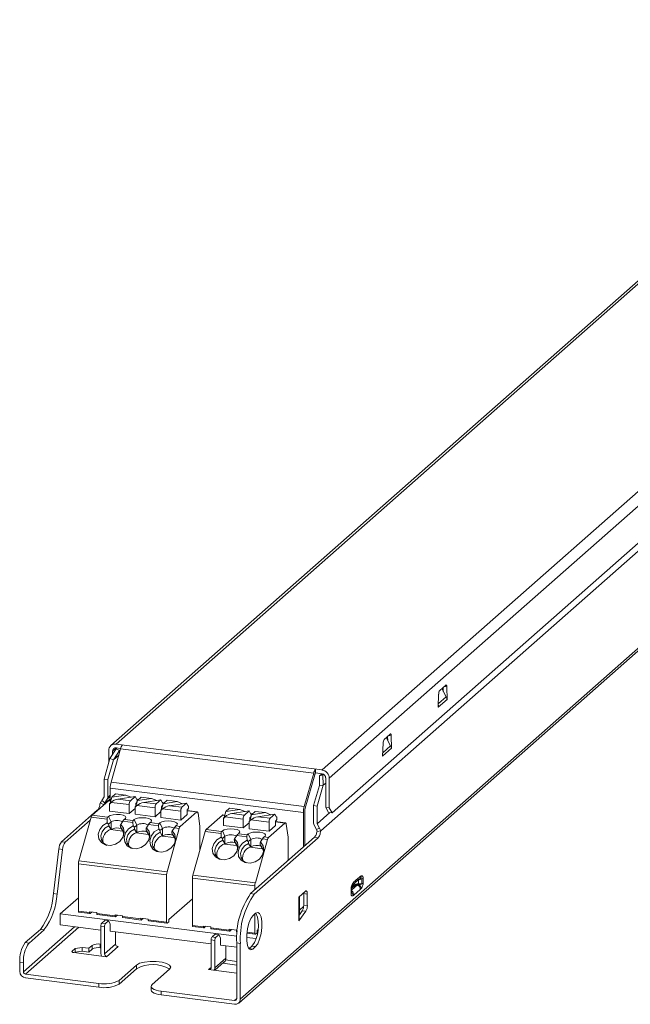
# Model space of a CAD drawing. Header units: millimetres. Extents: x -139 to 16, y 322 to 447.
# Tile 1 of 2: x -139 to -62, y 322 to 447. Entities that reach past the tile are written whole.
import ezdxf

# ---------------------------------------------------------------- set-up
doc = ezdxf.new("R2010")
doc.units = ezdxf.units.MM

msp = doc.modelspace()

# ---------------------------------------------------------------- linework, layer by layer
at = {"color": 7, "linetype": 'Continuous', "lineweight": 15}
for p, q in [((-23.31, 446.93), (-127.82, 354.76)), ((-127.16, 354.96), (-22.65, 447.13)), ((-100.97, 351.66), (3.54, 443.83)), ((-100.04, 350.6), (4.47, 442.77)), ((4.12, 437.74), (-99.68, 346.19)), ((15.92, 434.76), (-111.36, 322.51)), ((-111.57, 322.01), (15.7, 434.26)), ((1.1, 434.07), (-101.13, 343.92)), ((-85.23, 362.46), (-85.99, 361.79)), ((-85.54, 361.66), (-85.55, 362.18)), ((-85.04, 360.65), (-85.09, 362.24)), ((-86.13, 361.32), (-86.19, 359.64)), ((-85.73, 362.02), (-85.17, 360.98)), ((-86.19, 359.64), (-85.04, 360.65)), ((-86.18, 359.68), (-86.15, 359.67)), ((-85.08, 360.66), (-85.04, 360.65)), ((-92.3, 356.23), (-93.06, 355.56)), ((-92.61, 355.42), (-92.62, 355.94)), ((-92.11, 354.42), (-92.16, 356.01)), ((-100.97, 351.66), (-127.16, 354.96)), ((-93.2, 355.09), (-93.26, 353.4)), ((-92.8, 355.78), (-92.24, 354.75)), ((-128.1, 354.13), (-128.1, 352.62)), ((-127.15, 354.36), (-127.95, 353.13)), ((-127.8, 350.12), (-126.6, 354.36)), ((-127.63, 354.07), (-127.63, 353.63)), ((-126.72, 354.12), (-127.49, 352.97)), ((-127.49, 352.97), (-126.83, 353.55)), ((-126.59, 354.41), (-127.16, 354.49)), ((-127.03, 354.47), (-127.15, 354.36)), ((-126.72, 354.12), (-127.15, 354.36)), ((-126.66, 354.18), (-126.72, 354.12)), ((-102.03, 351.26), (-126.6, 354.36)), ((-93.26, 353.4), (-92.11, 354.42)), ((-93.25, 353.44), (-93.22, 353.44)), ((-92.15, 354.42), (-92.11, 354.42)), ((-127.95, 353.13), (-128.7, 350.49)), ((-127.49, 352.97), (-128.23, 350.43)), ((-127.49, 352.97), (-127.95, 353.13)), ((-102.03, 351.26), (-103.23, 347.02)), ((-101.9, 351.04), (-103.1, 346.8)), ((-101.78, 351.29), (-101.78, 351.76)), ((-100.97, 351.19), (-101.78, 351.29)), ((-101.29, 349.67), (-101.28, 350.91)), ((-101.28, 350.91), (-100.97, 351.19)), ((-100.86, 351.05), (-101.28, 350.91)), ((-100.86, 351.05), (-100.78, 351.12)), ((-100.83, 349.71), (-100.86, 351.05)), ((-128.7, 350.49), (-128.23, 350.43)), ((-128.7, 350.49), (-128.7, 348.23)), ((-128.23, 350.43), (-128.23, 348.17)), ((-103.23, 347.02), (-127.8, 350.12)), ((-102.04, 347.13), (-101.29, 349.67)), ((-101.57, 347.07), (-100.83, 349.71)), ((-100.83, 349.71), (-101.29, 349.67)), ((-100.5, 350), (-100.83, 349.71)), ((-100.5, 346.88), (-100.5, 350.66)), ((-100.04, 346.83), (-100.04, 350.6)), ((-103.33, 346.26), (-127.9, 349.36)), ((-127.9, 347.74), (-127.9, 349.36)), ((-127.23, 348.63), (-127.72, 348.19)), ((-127.72, 348.19), (-125.93, 348.46)), ((-127.23, 348.63), (-125.93, 348.46)), ((-125.26, 348.2), (-125.93, 348.46)), ((-130.22, 345.9), (-128.13, 347.74)), ((-129.19, 347.45), (-128.72, 347.27)), ((-128.7, 348.23), (-128.99, 347.76)), ((-128.99, 347.76), (-128.58, 347.47)), ((-128.72, 347.27), (-127.9, 347.99)), ((-128.29, 347.94), (-128.58, 347.47)), ((-127.85, 347.73), (-128.07, 347.76)), ((-127.92, 347.45), (-128.01, 347.38)), ((-128.01, 346.43), (-128.01, 347.38)), ((-128.01, 347.38), (-127.97, 347.37)), ((-127.97, 347.37), (-127.79, 347.54)), ((-127.72, 348.19), (-127.92, 347.45)), ((-127.92, 347.45), (-127.88, 347.46)), ((-125.48, 347.25), (-127.79, 347.54)), ((-126.92, 347.95), (-124.74, 348.28)), ((-126.92, 347.95), (-125.34, 347.75)), ((-125.48, 346.12), (-125.48, 347.25)), ((-125.34, 347.75), (-124.74, 348.28)), ((-124.74, 348.28), (-124.54, 347.89)), ((-124.65, 347.04), (-124.73, 346.96)), ((-124.7, 346.96), (-124.52, 347.13)), ((-124.67, 347.4), (-124.56, 347.49)), ((-124.67, 347.4), (-124.67, 347.02)), ((-124.57, 347.32), (-124.67, 347.33)), ((-124.45, 347.78), (-124.65, 347.04)), ((-124.65, 347.04), (-124.6, 347.05)), ((-124.49, 347.93), (-124.57, 347.94)), ((-124.54, 347.89), (-124.49, 347.93)), ((-122.21, 346.83), (-124.52, 347.13)), ((-124.49, 347.93), (-124.49, 347.74)), ((-123.96, 348.22), (-124.45, 347.78)), ((-124.45, 347.78), (-122.65, 348.05)), ((-123.96, 348.22), (-122.65, 348.05)), ((-123.65, 347.54), (-121.47, 347.86)), ((-123.65, 347.54), (-122.07, 347.34)), ((-121.98, 347.79), (-122.65, 348.05)), ((-122.07, 347.34), (-121.47, 347.86)), ((-121.47, 347.86), (-121.27, 347.48)), ((-121.39, 346.99), (-121.29, 347.08)), ((-121.17, 347.37), (-121.37, 346.63)), ((-121.22, 347.52), (-121.3, 347.53)), ((-121.27, 347.48), (-121.22, 347.52)), ((-121.22, 347.52), (-121.22, 347.33)), ((-120.68, 347.8), (-121.17, 347.37)), ((-121.17, 347.37), (-119.38, 347.64)), ((-120.68, 347.8), (-119.38, 347.64)), ((-120.38, 347.12), (-118.19, 347.45)), ((-120.38, 347.12), (-118.79, 346.92)), ((-118.71, 347.37), (-119.38, 347.64)), ((-118.79, 346.92), (-118.19, 347.45)), ((-118.19, 347.45), (-117.99, 347.06)), ((-117.94, 347.11), (-118.02, 347.12)), ((-117.99, 347.06), (-117.94, 347.11)), ((-117.94, 347.11), (-117.94, 346.92)), ((-101.57, 347.07), (-102.04, 347.13)), ((-102.04, 344.87), (-102.04, 347.13)), ((-101.57, 344.81), (-101.57, 347.07)), ((-129.52, 346.58), (-134.12, 342.52)), ((-128.26, 345.65), (-130.22, 345.9)), ((-129.52, 346.58), (-129.46, 346.57)), ((-125.48, 346.12), (-128.01, 346.43)), ((-124.73, 346.78), (-125.48, 346.12)), ((-124.73, 346.02), (-124.73, 346.96)), ((-124.73, 346.96), (-124.7, 346.96)), ((-122.21, 345.7), (-124.73, 346.02)), ((-122.21, 345.7), (-122.21, 346.83)), ((-121.46, 346.36), (-122.21, 345.7)), ((-121.37, 346.63), (-121.46, 346.55)), ((-121.46, 345.61), (-121.46, 346.55)), ((-121.46, 346.55), (-121.42, 346.55)), ((-121.42, 346.55), (-121.24, 346.71)), ((-121.39, 346.99), (-121.39, 346.61)), ((-121.3, 346.91), (-121.39, 346.92)), ((-121.37, 346.63), (-121.33, 346.63)), ((-118.93, 346.42), (-121.24, 346.71)), ((-116.91, 346.32), (-119, 344.48)), ((-118.93, 345.29), (-118.93, 346.42)), ((-118.12, 346.01), (-118.93, 345.29)), ((-118.12, 346.57), (-118.01, 346.67)), ((-118.12, 346.57), (-118.12, 346.01)), ((-116.85, 346.35), (-118.12, 346.51)), ((-116.49, 344.52), (-116.74, 346.16)), ((-115.72, 344.07), (-113.63, 345.91)), ((-113.35, 345.91), (-113.57, 345.94)), ((-113.22, 346.37), (-113.42, 345.63)), ((-112.73, 346.8), (-113.22, 346.37)), ((-113.22, 346.37), (-111.43, 346.64)), ((-112.73, 346.8), (-111.43, 346.64)), ((-112.43, 346.12), (-110.24, 346.45)), ((-112.43, 346.12), (-110.84, 345.92)), ((-110.76, 346.37), (-111.43, 346.64)), ((-110.84, 345.92), (-110.24, 346.45)), ((-110.24, 346.45), (-110.04, 346.06)), ((-109.95, 345.96), (-110.15, 345.21)), ((-109.99, 346.11), (-110.07, 346.11)), ((-110.04, 346.06), (-109.99, 346.11)), ((-109.99, 346.11), (-109.99, 345.92)), ((-109.46, 346.39), (-109.95, 345.96)), ((-109.95, 345.96), (-108.15, 346.23)), ((-109.46, 346.39), (-108.15, 346.23)), ((-109.15, 345.71), (-106.97, 346.04)), ((-107.49, 345.96), (-108.15, 346.23)), ((-107.57, 345.51), (-106.97, 346.04)), ((-106.97, 346.04), (-106.77, 345.65)), ((-103.33, 346.26), (-103.33, 341.86)), ((-103.15, 346.42), (-103.15, 342.02)), ((-99.96, 346.23), (-101.57, 344.81)), ((-100.5, 346.88), (-100.04, 346.83)), ((-100.15, 346.25), (-100.5, 346.88)), ((-99.68, 346.19), (-100.15, 346.25)), ((-99.68, 346.19), (-100.04, 346.83)), ((-130.45, 345.28), (-133.65, 342.46)), ((-130.35, 345.65), (-131.9, 340.12)), ((-128.31, 345.39), (-130.35, 345.65)), ((-128.28, 344.95), (-128.31, 345.39)), ((-128.14, 345.76), (-128.26, 345.65)), ((-128.14, 345.76), (-127.81, 345.05)), ((-128.12, 344.78), (-127.81, 345.05)), ((-128.09, 344.56), (-127.84, 344.12)), ((-127.81, 345.05), (-127.81, 344.11)), ((-126.3, 345.14), (-126.58, 344.73)), ((-125.04, 344.98), (-126.3, 345.14)), ((-125.98, 345.48), (-126.11, 345.38)), ((-126.11, 345.38), (-124.98, 345.24)), ((-125, 344.54), (-125.04, 344.98)), ((-124.98, 345.24), (-124.86, 345.34)), ((-124.86, 345.34), (-124.53, 344.64)), ((-124.85, 344.36), (-124.53, 344.64)), ((-124.53, 344.64), (-124.53, 343.7)), ((-123.03, 344.73), (-123.3, 344.32)), ((-121.77, 344.57), (-123.03, 344.73)), ((-122.71, 345.07), (-122.83, 344.96)), ((-122.83, 344.96), (-121.71, 344.82)), ((-121.77, 344.57), (-121.73, 344.12)), ((-121.71, 344.82), (-121.59, 344.93)), ((-121.59, 344.93), (-121.26, 344.23)), ((-118.93, 345.29), (-121.46, 345.61)), ((-119.44, 344.66), (-119.56, 344.55)), ((-119.56, 344.55), (-119, 344.48)), ((-116.49, 341.55), (-116.49, 344.52)), ((-113.42, 345.63), (-113.51, 345.55)), ((-113.51, 344.61), (-113.51, 345.55)), ((-113.51, 345.55), (-113.47, 345.55)), ((-110.98, 344.29), (-113.51, 344.61)), ((-113.47, 345.55), (-113.29, 345.71)), ((-113.42, 345.63), (-113.38, 345.63)), ((-110.98, 345.42), (-113.29, 345.71)), ((-110.98, 344.29), (-110.98, 345.42)), ((-110.23, 344.95), (-110.98, 344.29)), ((-110.15, 345.21), (-110.23, 345.14)), ((-110.23, 344.19), (-110.23, 345.14)), ((-110.23, 345.14), (-110.2, 345.13)), ((-110.2, 345.13), (-110.02, 345.3)), ((-110.17, 345.57), (-110.06, 345.67)), ((-110.17, 345.57), (-110.17, 345.19)), ((-110.07, 345.49), (-110.17, 345.51)), ((-110.15, 345.21), (-110.1, 345.22)), ((-107.71, 345.01), (-110.02, 345.3)), ((-109.15, 345.71), (-107.57, 345.51)), ((-105.68, 344.91), (-107.77, 343.07)), ((-107.71, 343.88), (-107.71, 345.01)), ((-106.9, 344.59), (-107.71, 343.88)), ((-106.9, 345.16), (-106.79, 345.25)), ((-106.9, 345.16), (-106.9, 344.59)), ((-105.62, 344.93), (-106.9, 345.09)), ((-106.72, 345.69), (-106.8, 345.7)), ((-106.77, 345.65), (-106.72, 345.69)), ((-106.72, 345.69), (-106.72, 345.5)), ((-105.26, 343.11), (-105.52, 344.75)), ((-101.98, 344.63), (-101.68, 344.08)), ((-101.28, 344.27), (-101.57, 344.81)), ((-127.85, 344.07), (-127.84, 344.12)), ((-127.81, 344.11), (-127.85, 344.07)), ((-127.85, 344.07), (-126.36, 343.88)), ((-126.59, 344.37), (-126.34, 343.93)), ((-126.36, 343.88), (-126.34, 343.93)), ((-126.34, 343.93), (-126.25, 343.84)), ((-124.82, 344.15), (-124.57, 343.7)), ((-124.58, 343.66), (-124.57, 343.7)), ((-124.53, 343.7), (-124.58, 343.66)), ((-124.58, 343.66), (-123.08, 343.47)), ((-123.32, 343.96), (-123.07, 343.52)), ((-123.08, 343.47), (-123.07, 343.52)), ((-123.07, 343.52), (-122.98, 343.43)), ((-121.26, 344.23), (-121.58, 343.95)), ((-121.29, 343.29), (-121.54, 343.74)), ((-121.29, 343.29), (-121.31, 343.25)), ((-121.26, 343.29), (-121.31, 343.25)), ((-121.26, 344.23), (-121.26, 343.29)), ((-120.68, 338.7), (-119.12, 344.23)), ((-119.8, 343.1), (-120.05, 343.55)), ((-119.75, 344.31), (-120.03, 343.91)), ((-119.12, 344.23), (-119.75, 344.31)), ((-115.85, 343.82), (-117.41, 338.29)), ((-113.81, 343.56), (-115.85, 343.82)), ((-113.76, 343.82), (-115.72, 344.07)), ((-113.78, 343.12), (-113.81, 343.56)), ((-113.64, 343.93), (-113.76, 343.82)), ((-113.64, 343.93), (-113.31, 343.23)), ((-111.8, 343.31), (-112.08, 342.91)), ((-110.54, 343.15), (-111.8, 343.31)), ((-111.49, 343.66), (-111.61, 343.55)), ((-111.61, 343.55), (-110.48, 343.41)), ((-110.48, 343.41), (-110.36, 343.52)), ((-110.36, 343.52), (-110.04, 342.82)), ((-107.71, 343.88), (-110.23, 344.19)), ((-101.28, 344.27), (-101.68, 344.08)), ((-101.13, 343.92), (-101.6, 343.85)), ((-133.65, 342.46), (-134.12, 342.52)), ((-121.31, 343.25), (-119.81, 343.06)), ((-119.8, 343.1), (-119.81, 343.06)), ((-119.8, 343.1), (-119.7, 343.01)), ((-113.63, 342.95), (-113.31, 343.23)), ((-113.59, 342.74), (-113.34, 342.29)), ((-113.36, 342.24), (-113.34, 342.29)), ((-113.31, 342.28), (-113.36, 342.24)), ((-113.36, 342.24), (-111.86, 342.06)), ((-113.31, 343.23), (-113.31, 342.28)), ((-112.1, 342.55), (-111.85, 342.1)), ((-111.86, 342.06), (-111.85, 342.1)), ((-111.85, 342.1), (-111.75, 342.01)), ((-110.54, 343.15), (-110.5, 342.71)), ((-110.04, 342.82), (-110.35, 342.54)), ((-110.07, 341.88), (-110.32, 342.32)), ((-110.06, 335.93), (-101.92, 343.1)), ((-110.04, 342.82), (-110.04, 341.87)), ((-109.59, 335.87), (-101.46, 343.04)), ((-109.45, 337.29), (-107.9, 342.82)), ((-108.57, 341.69), (-108.82, 342.14)), ((-108.53, 342.9), (-108.8, 342.5)), ((-107.9, 342.82), (-108.53, 342.9)), ((-108.21, 343.25), (-108.33, 343.14)), ((-108.33, 343.14), (-107.77, 343.07)), ((-105.26, 340.15), (-105.26, 343.11)), ((-101.46, 343.04), (-101.92, 343.1)), ((-134.45, 341.61), (-135.14, 335.94)), ((-133.98, 341.55), (-134.67, 335.88)), ((-134.45, 341.61), (-133.98, 341.55)), ((-110.07, 341.88), (-110.08, 341.83)), ((-110.04, 341.87), (-110.08, 341.83)), ((-110.08, 341.83), (-108.58, 341.64)), ((-108.57, 341.69), (-108.58, 341.64)), ((-108.57, 341.69), (-108.48, 341.6)), ((-131.96, 339.74), (-120.73, 338.33)), ((-131.96, 333.71), (-131.96, 339.74)), ((-131.9, 340.12), (-120.68, 338.7)), ((-120.73, 338.33), (-120.73, 332.3)), ((-117.41, 338.29), (-109.45, 337.29)), ((-117.46, 337.91), (-109.51, 336.91)), ((-117.46, 331.89), (-117.46, 337.91)), ((-97.08, 337.03), (-96.81, 337.28)), ((-96.82, 337.26), (-96.52, 337.53)), ((-96.36, 337.91), (-96.66, 337.64)), ((-96.52, 337.53), (-96.37, 337.69)), ((-96.31, 337.65), (-96.47, 337.58)), ((-96.29, 337.71), (-96.4, 337.66)), ((-95.92, 337.8), (-96.31, 337.65)), ((-96.31, 337.17), (-96.31, 337.65)), ((-95.92, 337.19), (-96.31, 337.17)), ((-95.92, 337.19), (-95.92, 337.8)), ((-95.74, 337.27), (-95.74, 337.88)), ((-135.14, 335.94), (-134.67, 335.88)), ((-109.59, 335.87), (-110.06, 335.93)), ((-109.51, 336.91), (-109.51, 336.41)), ((-103.05, 336.25), (-103.93, 335.47)), ((-103.3, 335.93), (-103.31, 336.02)), ((-102.84, 335.87), (-103.3, 335.93)), ((-103.3, 334.47), (-103.3, 335.93)), ((-102.84, 334.41), (-102.84, 335.87)), ((-97.27, 336.53), (-97.27, 335.92)), ((-97.12, 336.96), (-97.24, 336.57)), ((-97.23, 336), (-97.23, 336.6)), ((-96.92, 336.98), (-97.22, 336.71)), ((-97.16, 336.61), (-96.86, 336.88)), ((-96.91, 335.75), (-96.1, 336.46)), ((-131.96, 335.41), (-134.29, 333.35)), ((-120.45, 332.64), (-117.46, 335.28)), ((-103.93, 335.47), (-103.93, 332.45)), ((-103.87, 335.49), (-103.87, 335.53)), ((-103.87, 335.49), (-103.87, 332.7)), ((-103.83, 335.56), (-103.83, 334.48)), ((-134.29, 333.35), (-134.29, 331.94)), ((-134.29, 333.35), (-111.8, 330.52)), ((-131.96, 333.71), (-130.55, 333.54)), ((-131.91, 333.58), (-130.51, 333.4)), ((-130.55, 333.63), (-129.62, 333.51)), ((-130.55, 333.54), (-130.55, 333.63)), ((-130.27, 333.59), (-130.48, 333.41)), ((-129.62, 333.51), (-129.62, 333.42)), ((-129.62, 333.42), (-127.28, 333.12)), ((-129.57, 333.28), (-127.23, 332.99)), ((-109.41, 333.43), (-109.76, 333.12)), ((-109.51, 333.35), (-109.51, 330.88)), ((-103.93, 332.45), (-103.01, 333.7)), ((-103.84, 333.88), (-103.87, 332.7)), ((-103.85, 333.25), (-103.48, 333.76)), ((-103.84, 333.81), (-103.31, 334.27)), ((-103.01, 333.7), (-103.48, 333.76)), ((-102.84, 334.41), (-103.3, 334.47)), ((-128.61, 332.52), (-128.99, 332.18)), ((-128.99, 332.18), (-128.53, 332.12)), ((-128.61, 332.52), (-128.14, 332.46)), ((-128.14, 332.46), (-128.53, 332.12)), ((-127.93, 332.08), (-128.14, 332.46)), ((-127.93, 331.14), (-127.93, 332.08)), ((-127.28, 333.22), (-126.34, 333.1)), ((-127.28, 333.12), (-127.28, 333.22)), ((-127, 333.18), (-127.21, 333)), ((-126.34, 333.1), (-126.34, 333.01)), ((-126.34, 333.01), (-124.01, 332.71)), ((-126.3, 332.87), (-123.96, 332.57)), ((-124.01, 332.8), (-123.07, 332.69)), ((-124.01, 332.71), (-124.01, 332.8)), ((-123.72, 332.77), (-123.93, 332.58)), ((-123.07, 332.69), (-123.07, 332.59)), ((-123.07, 332.59), (-120.73, 332.3)), ((-123.02, 332.46), (-120.69, 332.16)), ((-120.45, 332.36), (-120.66, 332.17)), ((-120.45, 332.64), (-120.45, 332.36)), ((-136.8, 331.37), (-138.71, 329.69)), ((-136.33, 331.31), (-138.24, 329.63)), ((-136.8, 331.37), (-136.33, 331.31)), ((-134.29, 331.94), (-129.1, 331.29)), ((-129.1, 331.8), (-129.1, 328.31)), ((-129.1, 331.8), (-128.63, 331.74)), ((-128.63, 331.74), (-128.63, 328.25)), ((-127.93, 331.14), (-115.07, 329.52)), ((-127.22, 329.5), (-127.22, 331.05)), ((-117.46, 331.89), (-116.05, 331.71)), ((-117.41, 331.75), (-116.01, 331.57)), ((-116.05, 331.8), (-115.12, 331.69)), ((-116.05, 331.71), (-116.05, 331.8)), ((-115.77, 331.77), (-115.98, 331.58)), ((-115.12, 331.69), (-115.12, 331.59)), ((-115.12, 331.59), (-112.78, 331.3)), ((-115.07, 331.45), (-112.73, 331.16)), ((-114.96, 330.41), (-114.57, 330.75)), ((-114.11, 330.69), (-114.57, 330.75)), ((-112.78, 331.39), (-111.85, 331.27)), ((-112.78, 331.3), (-112.78, 331.39)), ((-112.5, 331.36), (-112.71, 331.17)), ((-111.85, 331.27), (-111.85, 331.18)), ((-111.8, 331.04), (-111.75, 331.04)), ((-110.53, 330.88), (-109.46, 330.75)), ((-109.22, 330.94), (-109.44, 330.76)), ((-109.22, 331.23), (-109.13, 331.31)), ((-109.22, 331.23), (-109.22, 330.94)), ((-138.71, 329.69), (-138.24, 329.63)), ((-129.17, 329.5), (-129.1, 329.49)), ((-129.17, 329.03), (-129.17, 329.5)), ((-128.63, 328.25), (-127.22, 329.5)), ((-114.6, 329.97), (-115.07, 330.03)), ((-115.07, 326.54), (-115.07, 330.03)), ((-114.5, 330.35), (-114.96, 330.41)), ((-114.6, 326.49), (-114.6, 329.97)), ((-114.5, 330.35), (-114.11, 330.69)), ((-114.11, 330.69), (-113.89, 330.31)), ((-113.89, 330.31), (-113.89, 329.37)), ((-111.82, 329.65), (-111.36, 329.6)), ((-111.82, 322.57), (-111.82, 329.65)), ((-111.36, 322.51), (-111.36, 329.6)), ((-110.56, 330.36), (-109.36, 330.21)), ((-132.76, 328.6), (-132.35, 328.95)), ((-128.39, 327.9), (-132.52, 328.42)), ((-132.43, 328.41), (-132.35, 328.48)), ((-132.35, 328.95), (-131.5, 329.08)), ((-132.35, 328.48), (-132.35, 328.95)), ((-132.35, 328.48), (-131.5, 328.61)), ((-131.5, 329.08), (-130.62, 328.97)), ((-131.5, 328.61), (-131.5, 329.08)), ((-131.5, 328.61), (-130.62, 328.5)), ((-130.62, 328.97), (-130.2, 329.34)), ((-130.62, 328.5), (-130.62, 328.97)), ((-130.62, 328.5), (-130.2, 328.87)), ((-130.2, 328.87), (-130.2, 329.34)), ((-129.17, 329.03), (-129.1, 329.02)), ((-128.39, 327.9), (-126.9, 329.21)), ((-127.07, 329.24), (-126.9, 329.21)), ((-113.89, 329.37), (-111.82, 329.11)), ((-113.19, 329.28), (-113.19, 327.73)), ((-110.27, 328.91), (-110.23, 328.94)), ((-110.27, 328.91), (-110.26, 328.91)), ((-110.23, 328.94), (-109.88, 329.25)), ((-109.76, 328.88), (-110.23, 328.94)), ((-109.41, 329.19), (-109.88, 329.25)), ((-109.76, 328.88), (-109.41, 329.19)), ((-139.42, 327.18), (-138.95, 327.12)), ((-139.42, 327.18), (-139.42, 326.05)), ((-138.95, 327.12), (-138.95, 325.99)), ((-114.61, 326.17), (-113.41, 327.23)), ((-114.6, 326.49), (-113.19, 327.73)), ((-113.59, 327.06), (-111.82, 326.84)), ((-113.23, 327.49), (-111.82, 327.31)), ((-126.78, 324.89), (-124.57, 326.84)), ((-126.78, 324.42), (-124.57, 326.36)), ((-124.57, 326.36), (-124.57, 326.84)), ((-120.37, 326.31), (-122.58, 324.36)), ((-115.07, 326.54), (-115.39, 326.27)), ((-111.82, 325.82), (-115.39, 326.27)), ((-115.35, 326.3), (-115.35, 326.26)), ((-138.67, 325.67), (-129.36, 324.5)), ((-138.67, 325.2), (-129.36, 324.03)), ((-129.36, 324.5), (-129.36, 324.03)), ((-126.78, 324.42), (-126.78, 324.89)), ((-122.7, 324.12), (-122.7, 323.65)), ((-121.41, 323.03), (-121.41, 323.5)), ((-121.41, 323.5), (-112.1, 322.32)), ((-121.41, 323.03), (-112.1, 321.85))]:
    msp.add_line(p, q, dxfattribs=at)
at = {"color": 8, "linetype": 'Continuous', "lineweight": 15}
for p, q in [((-85.09, 362.24), (-85.43, 362.28)), ((-86.17, 360.1), (-85.17, 360.98)), ((-92.16, 356.01), (-92.5, 356.05)), ((-93.24, 353.86), (-92.24, 354.75)), ((-127.16, 354.49), (-127.63, 354.07)), ((-128.29, 347.94), (-127.9, 348.29)), ((-128.23, 348.17), (-127.9, 348.46)), ((-127.85, 347.7), (-128.13, 347.74)), ((-124.58, 347.29), (-124.67, 347.3)), ((-121.31, 346.88), (-121.39, 346.89)), ((-116.91, 346.32), (-118.12, 346.48)), ((-113.36, 345.88), (-113.63, 345.91)), ((-110.08, 345.46), (-110.17, 345.47)), ((-105.68, 344.91), (-106.9, 345.06)), ((-97.23, 336.37), (-96.47, 337.04)), ((-96.92, 337.18), (-96.92, 336.98)), ((-138.95, 325.99), (-132.46, 331.71)), ((-138.67, 325.67), (-131.9, 331.64)), ((-111.85, 331.18), (-111.74, 331.17)), ((-110.52, 331.01), (-109.51, 330.88)), ((-132.76, 328.5), (-132.76, 328.6)), ((-112.1, 322.32), (-111.82, 322.57))]:
    msp.add_line(p, q, dxfattribs=at)
at = {"color": 7, "linetype": 'Continuous', "lineweight": 15, "flags": 128}
for points in [[(-85.09, 362.24), (-85.09, 362.31), (-85.1, 362.36), (-85.12, 362.41), (-85.13, 362.45), (-85.16, 362.47), (-85.18, 362.48), (-85.2, 362.48), (-85.23, 362.46)], [(-92.16, 356.01), (-92.17, 356.07), (-92.17, 356.13), (-92.19, 356.17), (-92.21, 356.21), (-92.23, 356.23), (-92.25, 356.25), (-92.28, 356.24), (-92.3, 356.23)], [(-128.14, 345.76), (-127.9, 345.88), (-127.53, 345.97), (-127.1, 346), (-126.65, 345.98), (-126.27, 345.9), (-126.01, 345.78), (-125.91, 345.63), (-125.98, 345.48)], [(-116.91, 346.32), (-116.88, 346.34), (-116.86, 346.35), (-116.83, 346.34), (-116.81, 346.33), (-116.79, 346.3), (-116.77, 346.26), (-116.75, 346.22), (-116.74, 346.16)], [(-126.58, 344.73), (-126.24, 344.27), (-126.14, 343.69), (-126.3, 343.1), (-126.69, 342.57), (-127.25, 342.21), (-127.89, 342.05), (-128.51, 342.13), (-129.03, 342.43), (-129.35, 342.91), (-129.43, 343.49), (-129.25, 344.08), (-128.84, 344.6), (-128.28, 344.95)], [(-128.3, 342.07), (-128.3, 342.07), (-128.76, 342.34), (-129.04, 342.76), (-129.11, 343.28), (-128.95, 343.8), (-128.59, 344.25), (-128.09, 344.56)], [(-123.3, 344.32), (-122.96, 343.85), (-122.87, 343.28), (-123.02, 342.68), (-123.41, 342.16), (-123.97, 341.79), (-124.61, 341.64), (-125.24, 341.71), (-125.75, 342.02), (-126.07, 342.5), (-126.15, 343.08), (-125.97, 343.67), (-125.57, 344.18), (-125, 344.54)], [(-124.86, 345.34), (-124.62, 345.47), (-124.26, 345.56), (-123.82, 345.59), (-123.38, 345.57), (-123, 345.49), (-122.74, 345.37), (-122.64, 345.22), (-122.71, 345.07)], [(-121.59, 344.93), (-121.35, 345.06), (-120.99, 345.14), (-120.55, 345.18), (-120.11, 345.15), (-119.72, 345.07), (-119.46, 344.95), (-119.36, 344.81), (-119.44, 344.66)], [(-105.68, 344.91), (-105.66, 344.93), (-105.63, 344.93), (-105.61, 344.93), (-105.58, 344.91), (-105.56, 344.89), (-105.54, 344.85), (-105.53, 344.8), (-105.52, 344.75)], [(-125.03, 341.66), (-125.03, 341.66), (-125.48, 341.93), (-125.77, 342.35), (-125.83, 342.86), (-125.68, 343.39), (-125.32, 343.84), (-124.82, 344.15)], [(-121.73, 344.12), (-122.3, 343.77), (-122.7, 343.26), (-122.88, 342.66), (-122.8, 342.08), (-122.48, 341.6), (-121.97, 341.3), (-121.34, 341.22), (-120.7, 341.38), (-120.14, 341.75), (-119.75, 342.27), (-119.59, 342.87), (-119.69, 343.44), (-120.03, 343.91)], [(-121.54, 343.74), (-122.05, 343.43), (-122.4, 342.97), (-122.56, 342.45), (-122.49, 341.94), (-122.21, 341.52), (-121.76, 341.25), (-121.75, 341.25)], [(-113.64, 343.93), (-113.4, 344.06), (-113.03, 344.14), (-112.6, 344.18), (-112.15, 344.15), (-111.77, 344.07), (-111.51, 343.95), (-111.41, 343.81), (-111.49, 343.66)], [(-110.36, 343.52), (-110.13, 343.64), (-109.76, 343.73), (-109.32, 343.76), (-108.88, 343.74), (-108.5, 343.66), (-108.24, 343.54), (-108.14, 343.39), (-108.21, 343.25)], [(-112.08, 342.91), (-111.74, 342.44), (-111.64, 341.86), (-111.8, 341.27), (-112.19, 340.75), (-112.75, 340.38), (-113.39, 340.22), (-114.02, 340.3), (-114.53, 340.6), (-114.85, 341.08), (-114.93, 341.66), (-114.75, 342.26), (-114.35, 342.77), (-113.78, 343.12)], [(-113.8, 340.25), (-113.81, 340.25), (-114.26, 340.51), (-114.54, 340.94), (-114.61, 341.45), (-114.45, 341.97), (-114.09, 342.43), (-113.59, 342.74)], [(-110.5, 342.71), (-111.07, 342.36), (-111.48, 341.84), (-111.65, 341.25), (-111.58, 340.67), (-111.26, 340.19), (-110.74, 339.89), (-110.12, 339.81), (-109.47, 339.97), (-108.91, 340.33), (-108.53, 340.86), (-108.37, 341.45), (-108.47, 342.03), (-108.8, 342.5)], [(-110.32, 342.32), (-110.82, 342.01), (-111.18, 341.56), (-111.33, 341.04), (-111.27, 340.52), (-110.98, 340.1), (-110.53, 339.83), (-110.53, 339.83)], [(-102.84, 335.87), (-102.84, 335.98), (-102.85, 336.08), (-102.87, 336.16), (-102.9, 336.22), (-102.93, 336.26), (-102.97, 336.28), (-103.01, 336.28), (-103.05, 336.25)], [(-131.96, 333.71), (-131.96, 333.68), (-131.95, 333.64), (-131.94, 333.62), (-131.94, 333.6), (-131.93, 333.58), (-131.91, 333.58), (-131.91, 333.58)], [(-130.55, 333.54), (-130.55, 333.5), (-130.55, 333.47), (-130.54, 333.44), (-130.53, 333.42), (-130.52, 333.41), (-130.51, 333.4), (-130.5, 333.4), (-130.48, 333.41)], [(-129.62, 333.42), (-129.62, 333.38), (-129.61, 333.35), (-129.61, 333.32), (-129.6, 333.3), (-129.59, 333.29), (-129.57, 333.28), (-129.57, 333.28)], [(-109.41, 329.19), (-109.14, 329.56), (-108.9, 330.14), (-108.72, 330.86), (-108.63, 331.63), (-108.63, 332.37), (-108.72, 332.98), (-108.9, 333.39), (-109.14, 333.54), (-109.41, 333.43)], [(-127.28, 333.12), (-127.28, 333.09), (-127.27, 333.06), (-127.27, 333.03), (-127.26, 333.01), (-127.25, 332.99), (-127.24, 332.99), (-127.22, 332.99), (-127.21, 333)], [(-126.34, 333.01), (-126.34, 332.97), (-126.34, 332.94), (-126.33, 332.91), (-126.32, 332.89), (-126.31, 332.88), (-126.3, 332.87), (-126.3, 332.87)], [(-124.01, 332.71), (-124, 332.67), (-124, 332.64), (-123.99, 332.62), (-123.98, 332.6), (-123.97, 332.58), (-123.96, 332.57), (-123.95, 332.58), (-123.93, 332.58)], [(-123.07, 332.59), (-123.07, 332.56), (-123.06, 332.53), (-123.06, 332.5), (-123.05, 332.48), (-123.04, 332.46), (-123.03, 332.46), (-123.02, 332.46)], [(-120.66, 332.17), (-120.67, 332.16), (-120.69, 332.16), (-120.7, 332.17), (-120.71, 332.18), (-120.72, 332.2), (-120.73, 332.23), (-120.73, 332.26), (-120.73, 332.3)], [(-109.76, 333.12), (-110.04, 332.75), (-110.28, 332.17), (-110.45, 331.45), (-110.55, 330.68), (-110.55, 329.94), (-110.45, 329.33), (-110.28, 328.92), (-110.04, 328.77), (-109.76, 328.88)], [(-117.46, 331.89), (-117.46, 331.85), (-117.45, 331.82), (-117.45, 331.79), (-117.44, 331.77), (-117.43, 331.76), (-117.41, 331.75), (-117.41, 331.75)], [(-116.05, 331.71), (-116.05, 331.67), (-116.05, 331.64), (-116.04, 331.61), (-116.03, 331.59), (-116.02, 331.58), (-116.01, 331.57), (-116, 331.57), (-115.98, 331.58)], [(-115.12, 331.59), (-115.12, 331.56), (-115.11, 331.52), (-115.11, 331.5), (-115.1, 331.48), (-115.09, 331.46), (-115.08, 331.46), (-115.07, 331.45)], [(-112.78, 331.3), (-112.78, 331.26), (-112.78, 331.23), (-112.77, 331.2), (-112.76, 331.18), (-112.75, 331.17), (-112.74, 331.16), (-112.72, 331.16), (-112.71, 331.17)], [(-111.85, 331.18), (-111.84, 331.14), (-111.84, 331.11), (-111.83, 331.08), (-111.82, 331.06), (-111.81, 331.05), (-111.8, 331.04), (-111.8, 331.04)], [(-109.44, 330.76), (-109.45, 330.75), (-109.46, 330.75), (-109.48, 330.75), (-109.49, 330.77), (-109.49, 330.79), (-109.5, 330.82), (-109.51, 330.85), (-109.51, 330.88)], [(-132.52, 328.42), (-132.59, 328.44), (-132.65, 328.45), (-132.71, 328.47), (-132.75, 328.49), (-132.77, 328.52), (-132.78, 328.55), (-132.78, 328.57), (-132.76, 328.6)], [(-124.57, 326.84), (-124.18, 327.06), (-123.57, 327.22), (-122.83, 327.31), (-122.05, 327.31), (-121.32, 327.22), (-120.73, 327.05), (-120.35, 326.82), (-120.22, 326.56), (-120.37, 326.31)], [(-122.58, 324.36), (-122.68, 324.23), (-122.7, 324.1), (-122.65, 323.97), (-122.53, 323.85), (-122.33, 323.73), (-122.07, 323.63), (-121.76, 323.55), (-121.41, 323.5)], [(-122.7, 323.65), (-122.7, 323.63), (-122.65, 323.5), (-122.53, 323.37), (-122.33, 323.26), (-122.07, 323.16), (-121.76, 323.08), (-121.41, 323.03)]]:
    msp.add_lwpolyline(points, dxfattribs=at)
at = {"color": 7, "linetype": 'Continuous', "lineweight": 15}
for centre, radius, start, end in [((-85.37, 361.35), 0.759, 144.4617, 182.0653), ((-127.28, 354.15), 0.814, 81.3986, 181.4206), ((-125.53, 354.13), 1.09, 138.5664, 167.9921), ((-92.44, 355.11), 0.759, 144.4617, 182.0653), ((-127.22, 354.08), 0.407, 81.3986, 181.4206), ((-100.96, 351.04), 1.09, 138.5664, 167.9921), ((-101.37, 350.93), 0.547, 138.5664, 167.9921), ((-101.13, 350.58), 1.09, 1.0587, 81.7605), ((-101.05, 350.65), 0.546, 1.0587, 81.7605), ((-125.03, 349.35), 2.88, 164.5822, 179.8591), ((-128.66, 348.17), 0.432, 328.7592, 0.4818), ((-128.08, 347.68), 0.0777, 85.9195, 137.1669), ((-126.61, 346.15), 1.83, 100.0519, 130.5256), ((-124.7, 347.3), 0.788, 144.9309, 183.5931), ((-124.89, 347.72), 0.394, 324.9309, 3.5931), ((-123.33, 345.74), 1.83, 100.0519, 130.5256), ((-121.42, 346.88), 0.788, 144.9309, 183.5931), ((-121.61, 347.31), 0.394, 324.9309, 3.5931), ((-120.06, 345.32), 1.83, 100.0519, 130.5256), ((-129.81, 345.53), 0.547, 138.5664, 167.9921), ((-118.15, 346.47), 0.788, 144.9309, 183.5931), ((-118.34, 346.89), 0.394, 324.9309, 3.5931), ((-113.58, 345.86), 0.0777, 85.9195, 137.1669), ((-112.11, 344.32), 1.83, 100.0519, 130.5256), ((-110.2, 345.47), 0.788, 144.9309, 183.5931), ((-110.39, 345.89), 0.394, 324.9309, 3.5931), ((-100.45, 346.26), 2.88, 164.5822, 179.8591), ((-101.71, 346.41), 1.44, 164.5822, 179.8591), ((-128, 345.46), 0.318, 143.1466, 192.0475), ((-127.05, 343.69), 1.56, 62.6174, 118.9029), ((-125.07, 344.35), 1.46, 135.0278, 147.1445), ((-124.73, 345.05), 0.318, 143.1466, 192.0475), ((-123.78, 343.28), 1.56, 62.6174, 118.9029), ((-121.8, 343.93), 1.46, 135.0278, 147.1445), ((-121.45, 344.63), 0.318, 143.1466, 192.0475), ((-118.53, 343.52), 1.46, 135.0278, 147.1445), ((-108.83, 343.91), 1.83, 100.0519, 130.5256), ((-106.92, 345.06), 0.788, 144.9309, 183.5931), ((-107.11, 345.48), 0.394, 324.9309, 3.5931), ((-101.52, 344.88), 0.519, 180.4013, 208.4498), ((-127.36, 342.71), 1.49, 108.855, 191.8475), ((-127.04, 342.63), 1.66, 71.0037, 117.4267), ((-127.36, 343.51), 1.16, 345.8085, 48.3159), ((-124.09, 342.3), 1.49, 108.855, 191.8475), ((-123.77, 342.22), 1.66, 71.0037, 117.4267), ((-124.09, 343.1), 1.16, 345.8088, 48.3159), ((-120.81, 341.88), 1.49, 108.8549, 191.8475), ((-120.51, 342.86), 1.56, 62.6174, 118.9029), ((-120.49, 341.81), 1.66, 70.9143, 117.4378), ((-120.82, 342.68), 1.16, 345.8089, 48.3159), ((-118.59, 344.12), 0.547, 138.5664, 167.9921), ((-115.31, 343.71), 0.547, 138.5664, 167.9921), ((-113.5, 343.63), 0.318, 143.1466, 192.0475), ((-112.56, 341.86), 1.56, 62.6174, 118.9029), ((-110.57, 342.52), 1.46, 135.0278, 147.1445), ((-110.23, 343.22), 0.318, 143.1466, 192.0475), ((-132.82, 341.53), 1.63, 142.6704, 177.3518), ((-132.35, 341.47), 1.63, 142.6704, 177.3518), ((-112.86, 340.88), 1.49, 108.855, 191.8475), ((-112.54, 340.81), 1.66, 71.0037, 117.4267), ((-112.87, 341.68), 1.16, 345.8087, 48.3159), ((-109.28, 341.45), 1.56, 62.6174, 118.9029), ((-109.27, 340.4), 1.66, 70.9143, 117.4378), ((-109.59, 341.27), 1.16, 345.8087, 48.3159), ((-107.3, 342.11), 1.46, 135.0278, 147.1445), ((-107.36, 342.71), 0.547, 138.5664, 167.9921), ((-109.59, 340.47), 1.49, 108.8549, 191.8475), ((-130.52, 339.74), 1.44, 164.5822, 179.8591), ((-119.29, 338.32), 1.44, 164.5822, 179.8591), ((-116.02, 337.91), 1.44, 164.5822, 179.8591), ((-108.07, 336.91), 1.44, 164.5822, 179.8591), ((-143.28, 336.32), 8.15, 322.6704, 357.3518), ((-142.82, 336.26), 8.15, 322.6704, 357.3518), ((-102, 330.27), 9.84, 144.9309, 183.5931), ((-101.53, 330.21), 9.84, 144.9309, 183.5931), ((-104.03, 335.51), 0.165, 307.1398, 353.7436), ((-113.33, 331.79), 4.29, 323.5964, 22.8382), ((-133.91, 334.43), 30.08, 358.9429, 0.0896), ((-104.65, 334.42), 1.35, 330.3988, 1.927), ((-104.18, 334.36), 1.35, 330.3988, 1.927), ((-128.51, 331.84), 0.591, 144.9309, 183.5931), ((-128.04, 331.78), 0.591, 144.9309, 183.5931), ((-135.49, 327.43), 3.94, 144.9309, 183.5931), ((-135.02, 327.37), 3.94, 144.9309, 183.5931), ((-129.46, 327.95), 1.58, 79.2261, 117.8883), ((-126.89, 329.51), 0.328, 181.0587, 261.7605), ((-114.48, 330.07), 0.591, 144.9309, 183.5931), ((-114.01, 330.01), 0.591, 144.9309, 183.5931), ((-129.46, 327.48), 1.58, 79.2261, 117.8883), ((-128.27, 328.32), 0.826, 180.3842, 203.7546), ((-128.31, 328.26), 0.328, 181.0587, 261.7605), ((-113.85, 327.72), 0.667, 312.158, 0.9777), ((-138.54, 326.06), 0.874, 181.0587, 261.7605), ((-138.62, 326), 0.328, 181.0587, 261.7605), ((-122.48, 322.62), 4.29, 59.9811, 119.2228), ((-115.31, 326.54), 0.244, 261.3986, 1.4206), ((-115.3, 326.48), 0.696, 334.074, 0.4563), ((-128.63, 328.37), 3.94, 259.2261, 297.8883), ((-128.63, 327.9), 3.94, 259.2261, 297.8883), ((-112.07, 322.57), 0.244, 261.3986, 1.4206), ((-112.01, 322.5), 0.651, 261.3986, 1.4206)]:
    msp.add_arc(centre, radius, start, end, dxfattribs=at)
at = {"color": 8, "linetype": 'Continuous', "lineweight": 15}
for centre, radius, start, end in [((-96.85, 337.9), 0.497, 312.0058, 1.1299), ((-97.33, 336.61), 0.0968, 306.6614, 355.8907), ((-97.33, 336), 0.0968, 306.6614, 355.8907)]:
    msp.add_arc(centre, radius, start, end, dxfattribs=at)
at = {"color": 7, "linetype": 'Continuous', "lineweight": 15}
for points in [[(-85.07, 360.62), (-85.07, 360.74), (-85.11, 360.87), (-85.17, 360.98)], [(-92.14, 354.39), (-92.14, 354.51), (-92.18, 354.63), (-92.24, 354.75)], [(-128.12, 344.78), (-128.17, 344.83), (-128.22, 344.89), (-128.28, 344.95)], [(-128.09, 344.56), (-128.1, 344.63), (-128.11, 344.71), (-128.12, 344.78)], [(-126.58, 344.73), (-126.59, 344.69), (-126.61, 344.64), (-126.63, 344.59)], [(-126.63, 344.59), (-126.62, 344.52), (-126.61, 344.45), (-126.59, 344.37)], [(-125, 344.54), (-124.95, 344.48), (-124.9, 344.42), (-124.85, 344.36)], [(-124.82, 344.15), (-124.83, 344.22), (-124.84, 344.29), (-124.85, 344.36)], [(-123.3, 344.32), (-123.32, 344.27), (-123.34, 344.22), (-123.35, 344.17)], [(-123.35, 344.17), (-123.34, 344.1), (-123.33, 344.03), (-123.32, 343.96)], [(-121.58, 343.95), (-121.63, 344.01), (-121.68, 344.07), (-121.73, 344.12)], [(-121.58, 343.95), (-121.56, 343.88), (-121.55, 343.81), (-121.54, 343.74)], [(-120.03, 343.91), (-120.05, 343.86), (-120.06, 343.81), (-120.08, 343.76)], [(-120.08, 343.76), (-120.07, 343.69), (-120.06, 343.62), (-120.05, 343.55)], [(-113.63, 342.95), (-113.68, 343.01), (-113.73, 343.06), (-113.78, 343.12)], [(-113.59, 342.74), (-113.6, 342.81), (-113.61, 342.88), (-113.63, 342.95)], [(-112.08, 342.91), (-112.09, 342.86), (-112.11, 342.81), (-112.13, 342.76)], [(-112.13, 342.76), (-112.12, 342.69), (-112.11, 342.62), (-112.1, 342.55)], [(-110.35, 342.54), (-110.4, 342.59), (-110.45, 342.65), (-110.5, 342.71)], [(-110.35, 342.54), (-110.34, 342.47), (-110.33, 342.4), (-110.32, 342.32)], [(-108.8, 342.5), (-108.82, 342.45), (-108.84, 342.4), (-108.85, 342.35)], [(-108.85, 342.35), (-108.84, 342.28), (-108.83, 342.21), (-108.82, 342.14)], [(-96.29, 337.71), (-96.31, 337.7), (-96.32, 337.68), (-96.31, 337.65)], [(-96.29, 337.07), (-96.31, 337.1), (-96.32, 337.14), (-96.31, 337.17)], [(-95.74, 337.88), (-95.78, 337.85), (-95.84, 337.82), (-95.92, 337.8)], [(-95.92, 337.19), (-95.85, 337.21), (-95.78, 337.24), (-95.74, 337.27)], [(-96.86, 336.88), (-96.89, 336.9), (-96.92, 336.94), (-96.92, 336.98)], [(-103.93, 332.55), (-103.89, 332.6), (-103.87, 332.65), (-103.87, 332.7)]]:
    msp.add_open_spline(points, degree=3, dxfattribs=at)
for points, knots in [([(-86.15, 359.67), (-86.15, 359.73), (-86.15, 359.81), (-86.17, 359.88), (-86.18, 359.89)], [0, 0, 0, 0, 0.8743938, 1, 1, 1, 1]), ([(-93.22, 353.44), (-93.22, 353.5), (-93.22, 353.57), (-93.25, 353.64), (-93.25, 353.65)], [0, 0, 0, 0, 0.8743938, 1, 1, 1, 1]), ([(-129.19, 347.45), (-129.2, 347.35), (-129.24, 347.16), (-129.32, 346.9), (-129.41, 346.7), (-129.48, 346.61), (-129.52, 346.58)], [0, 0, 0, 0, 0.250002, 0.500002, 0.750002, 1.000002, 1.000002, 1.000002, 1.000002]), ([(-128.99, 347.76), (-129.02, 347.71), (-129.08, 347.61), (-129.15, 347.5), (-129.19, 347.45), (-129.19, 347.45)], [-0.000005, -0.000005, -0.000005, -0.000005, 0.499995, 0.999995, 1, 1, 1, 1]), ([(-128.58, 347.47), (-128.62, 347.41), (-128.68, 347.32), (-128.71, 347.27), (-128.72, 347.27)], [0.0000018, 0.0000018, 0.0000018, 0.0000018, 0.5000018, 1, 1, 1, 1]), ([(-101.6, 343.85), (-101.61, 343.78), (-101.65, 343.64), (-101.72, 343.41), (-101.82, 343.22), (-101.89, 343.13), (-101.92, 343.1)], [0.0000001, 0.0000001, 0.0000001, 0.0000001, 0.25, 0.5, 0.75, 1, 1, 1, 1]), ([(-101.68, 344.08), (-101.65, 344.02), (-101.6, 343.91), (-101.59, 343.86), (-101.6, 343.85)], [0, 0, 0, 0, 0.5, 1.000001, 1.000001, 1.000001, 1.000001]), ([(-101.46, 343.04), (-101.42, 343.07), (-101.35, 343.16), (-101.26, 343.37), (-101.18, 343.62), (-101.14, 343.82), (-101.13, 343.92)], [-0.000002, -0.000002, -0.000002, -0.000002, 0.249998, 0.499998, 0.749998, 1, 1, 1, 1]), ([(-101.13, 343.92), (-101.13, 343.92), (-101.15, 343.97), (-101.19, 344.1), (-101.25, 344.21), (-101.28, 344.27)], [0, 0, 0, 0, 0.000005, 0.500005, 1.000005, 1.000005, 1.000005, 1.000005]), ([(-97.27, 336.53), (-97.27, 336.55), (-97.27, 336.59), (-97.26, 336.65), (-97.25, 336.73), (-97.23, 336.82), (-97.19, 336.95), (-97.14, 337.07), (-97.09, 337.18), (-97.06, 337.23), (-97.04, 337.24)], [0, 0, 0, 0, 0.064034, 0.134163, 0.209536, 0.310722, 0.445901, 0.706622, 0.889858, 1, 1, 1, 1]), ([(-97.04, 337.24), (-97.03, 337.26), (-97, 337.31), (-96.94, 337.38), (-96.86, 337.47), (-96.76, 337.56), (-96.69, 337.62), (-96.66, 337.64)], [0, 0, 0, 0, 0.113987, 0.230694, 0.473068, 0.754628, 1, 1, 1, 1]), ([(-96.92, 336.98), (-96.9, 336.99), (-96.87, 337.01), (-96.81, 337.05), (-96.75, 337.08), (-96.68, 337.11), (-96.6, 337.13), (-96.51, 337.15), (-96.41, 337.16), (-96.35, 337.17), (-96.31, 337.17)], [0, 0, 0, 0, 0.121851, 0.244484, 0.36796, 0.492337, 0.617673, 0.744026, 0.87145, 1, 1, 1, 1]), ([(-96.47, 337.04), (-96.5, 337.03), (-96.55, 337.02), (-96.63, 337), (-96.7, 336.98), (-96.76, 336.95), (-96.81, 336.92), (-96.84, 336.89), (-96.86, 336.88)], [0, 0, 0, 0, 0.16846, 0.3351697, 0.5008968, 0.6664228, 0.8325318, 1, 1, 1, 1]), ([(-96.29, 337.07), (-96.32, 337.07), (-96.39, 337.06), (-96.44, 337.04), (-96.47, 337.04)], [0, 0, 0, 0, 0.473894, 1, 1, 1, 1]), ([(-96.1, 336.46), (-96.1, 336.57), (-96.14, 336.69), (-96.27, 336.9), (-96.37, 336.98), (-96.47, 337.04)], [0, 0, 0, 0, 0.5, 0.5, 1, 1, 1, 1]), ([(-96.36, 337.91), (-96.29, 337.96), (-96.23, 338.02), (-96.1, 338.13), (-96.04, 338.18), (-95.97, 338.19)], [0, 0, 0, 0, 0.5, 0.5, 1, 1, 1, 1]), ([(-96.29, 337.71), (-96.21, 337.75), (-96.13, 337.82), (-96.01, 337.99), (-95.98, 338.09), (-95.97, 338.19)], [0, 0, 0, 0, 0.5, 0.5, 1, 1, 1, 1]), ([(-95.92, 337.8), (-95.92, 337.8), (-95.92, 337.8), (-95.93, 337.81), (-95.94, 337.81), (-95.95, 337.81), (-95.97, 337.81), (-95.99, 337.81), (-96.02, 337.8), (-96.06, 337.79), (-96.09, 337.78), (-96.14, 337.77), (-96.18, 337.75), (-96.23, 337.73), (-96.27, 337.72), (-96.29, 337.71)], [0, 0, 0, 0, 0.013628, 0.030968, 0.05808, 0.096667, 0.147286, 0.210176, 0.285458, 0.373202, 0.473454, 0.586241, 0.711585, 0.849501, 1, 1, 1, 1]), ([(-96.29, 337.07), (-96.26, 337.08), (-96.2, 337.09), (-96.12, 337.1), (-96.05, 337.12), (-96, 337.13), (-95.96, 337.15), (-95.94, 337.16), (-95.92, 337.17), (-95.92, 337.18), (-95.92, 337.19)], [0, 0, 0, 0, 0.254195, 0.467624, 0.64036, 0.77543, 0.875201, 0.940461, 0.974487, 1, 1, 1, 1]), ([(-96.29, 337.07), (-96.21, 337.02), (-96.14, 336.94), (-96.03, 336.76), (-96, 336.67), (-95.99, 336.57)], [0, 0, 0, 0, 0.5, 0.5, 1, 1, 1, 1]), ([(-95.74, 337.27), (-95.74, 337.25), (-95.74, 337.21), (-95.75, 337.14), (-95.76, 337.07), (-95.78, 336.98), (-95.83, 336.86), (-95.88, 336.74), (-95.94, 336.64), (-95.98, 336.59), (-95.99, 336.57)], [0, 0, 0, 0, 0.0671405, 0.1376523, 0.2105174, 0.3102539, 0.4448015, 0.6742558, 0.8581347, 1, 1, 1, 1]), ([(-95.97, 338.19), (-95.95, 338.19), (-95.92, 338.2), (-95.87, 338.19), (-95.82, 338.16), (-95.78, 338.1), (-95.76, 338.04), (-95.74, 337.97), (-95.74, 337.91), (-95.74, 337.88)], [0, 0, 0, 0, 0.1419035, 0.3255379, 0.5541778, 0.6902172, 0.7906536, 0.9004805, 1, 1, 1, 1]), ([(-96.91, 335.75), (-96.91, 335.86), (-96.94, 335.98), (-97.08, 336.19), (-97.18, 336.28), (-97.28, 336.33)], [0, 0, 0, 0, 0.5, 0.5, 1, 1, 1, 1]), ([(-97.27, 336.21), (-97.2, 336.15), (-97.13, 336.06), (-97.04, 335.87), (-97.02, 335.76), (-97.02, 335.67)], [0, 0, 0, 0, 0.5, 0.5, 1, 1, 1, 1]), ([(-97.02, 335.67), (-97.03, 335.66), (-97.06, 335.65), (-97.1, 335.64), (-97.15, 335.64), (-97.19, 335.66), (-97.23, 335.7), (-97.25, 335.76), (-97.27, 335.83), (-97.27, 335.9), (-97.27, 335.92)], [0, 0, 0, 0, 0.1014944, 0.2273316, 0.3785317, 0.5573496, 0.6921772, 0.7921949, 0.8991902, 1, 1, 1, 1]), ([(-97.24, 336.57), (-97.24, 336.58), (-97.24, 336.6), (-97.24, 336.65), (-97.23, 336.69), (-97.22, 336.75), (-97.2, 336.8), (-97.16, 336.89), (-97.14, 336.93), (-97.12, 336.96)], [0, 0, 0, 0, 0.066602, 0.133529, 0.201877, 0.271835, 0.414708, 0.559907, 1, 1, 1, 1]), ([(-97.24, 336.57), (-97.24, 336.58), (-97.24, 336.6), (-97.24, 336.65), (-97.23, 336.68), (-97.23, 336.69), (-97.23, 336.69)], [0, 0, 0, 0, 0.322578, 0.646733, 0.977767, 1, 1, 1, 1]), ([(-97.24, 336), (-97.23, 335.99), (-97.23, 335.97), (-97.23, 335.95), (-97.23, 335.95), (-97.24, 335.96), (-97.24, 335.97)], [0, 0, 0, 0, 0.157474, 0.449252, 0.727136, 1, 1, 1, 1]), ([(-97.23, 336.69), (-97.23, 336.71), (-97.22, 336.75), (-97.2, 336.8), (-97.15, 336.91), (-97.12, 336.96), (-97.1, 337)], [0, 0, 0, 0, 0.069786, 0.222317, 0.37733, 1, 1, 1, 1]), ([(-95.99, 336.57), (-96.01, 336.56), (-96.03, 336.53), (-96.07, 336.49), (-96.09, 336.47), (-96.1, 336.46)], [0, 0, 0, 0, 0.372586, 0.705292, 1, 1, 1, 1]), ([(-96.91, 335.75), (-96.93, 335.73), (-96.96, 335.7), (-97, 335.68), (-97.02, 335.67)], [0, 0, 0, 0, 0.455934, 1, 1, 1, 1])]:
    msp.add_open_spline(points, degree=3, knots=knots, dxfattribs=at)
at = {"color": 8, "linetype": 'Continuous', "lineweight": 15}
for points, knots in [([(-97.1, 337), (-97.1, 337), (-97.07, 337.03), (-97.04, 337.12), (-97.04, 337.2), (-97.04, 337.24)], [0, 0, 0, 0, 0.038119, 0.5272742, 1, 1, 1, 1]), ([(-96.66, 337.64), (-96.66, 337.58), (-96.68, 337.45), (-96.75, 337.32), (-96.8, 337.28), (-96.81, 337.28)], [0, 0, 0, 0, 0.474522, 0.949044, 1, 1, 1, 1])]:
    msp.add_open_spline(points, degree=3, knots=knots, dxfattribs=at)

doc.saveas('drawing.dxf')
